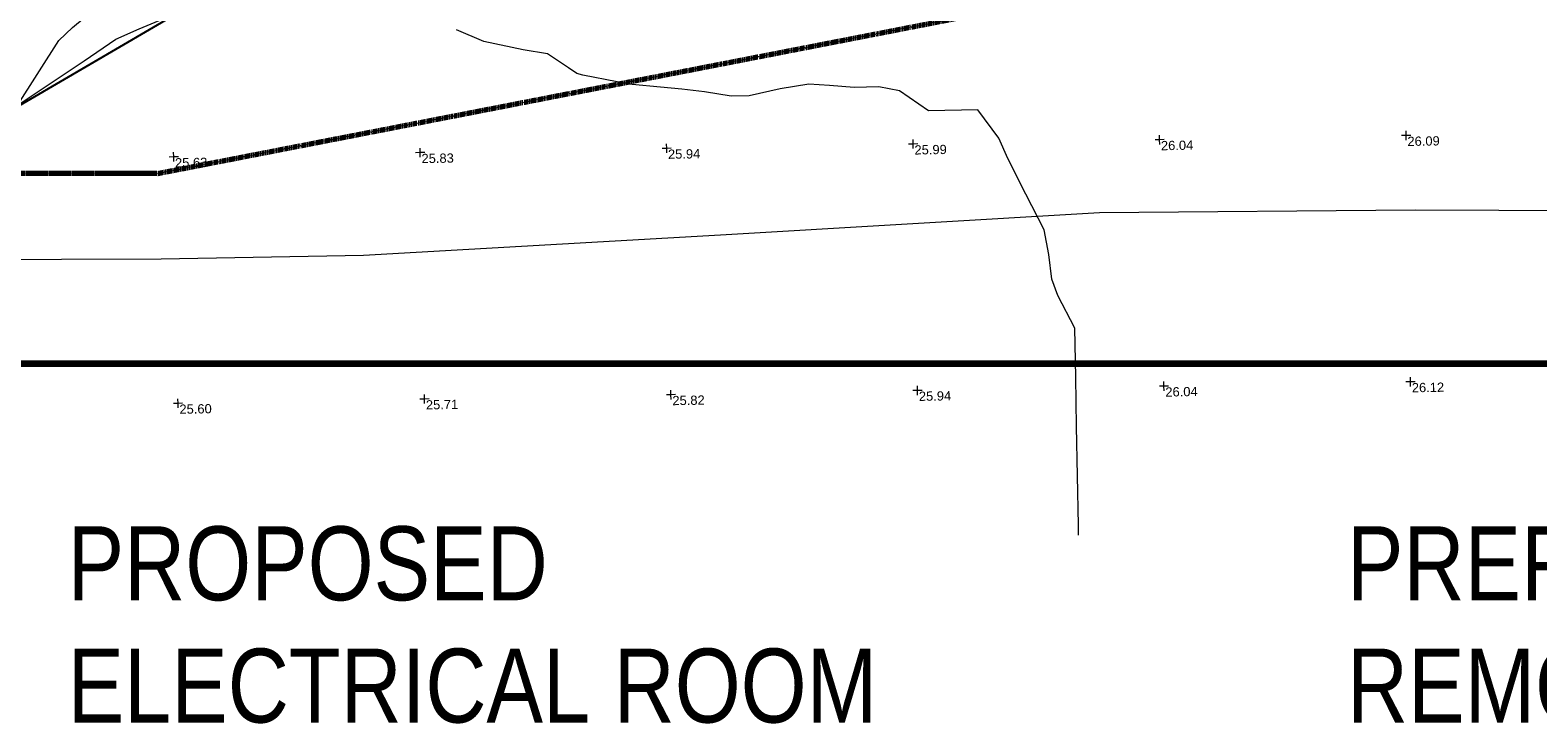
# Model space of a CAD drawing. Header units: millimetres. Extents: x -287732 to 520720, y -88450 to 287754.
# Tile 211 of 256: x -6642 to 54517, y -88450 to -60301. Entities that reach past the tile are written whole.
import ezdxf

# ---------------------------------------------------------------- set-up
doc = ezdxf.new("R2010")
doc.units = ezdxf.units.MM
doc.linetypes.add('Dash 1_5mm', pattern=[3, 1.5, -1.5])
doc.linetypes.add('IMPORT-UG_ELEC_STREET LIGHTING_QLB2 _2_', pattern=[2700, 1500, -300, 0, -250, 150, -300, 0, -200])
for name, color, linetype, lineweight, true_color in [('00_UAV_FORM_LINES', 7, 'Continuous', 9, 0x666666), ('00_UAV_LEVEL_SPOT', 7, 'Continuous', 9, 0x666666), ('01_DTM_CONTOUR_MNR', 7, 'Continuous', 9, 0xa5a552), ('12333-PUM-2D-U-0001-C01 - Rev2_REVIT IMPORT_dwg', 7, 'Continuous', 9, 0x767676), ('A_RHA_Line', 7, 'Continuous', 9, 0x00a600), ('PUM-SURVEY BOUNDARY_EXTENT', 190, 'Continuous', 25, 0x7f00ff)]:
    doc.layers.add(name, color=color, linetype=linetype, lineweight=lineweight, true_color=true_color)
doc.layers.add('A_RHA_Text', color=7, linetype='Continuous', lineweight=9)
doc.styles.add('Arial Narrow', font='ARIALN.TTF', dxfattribs={"height": 3000})
doc.styles.add('Swis721 Lt BT_2', font='swissl.ttf', dxfattribs={"height": 375})

# ---------------------------------------------------------------- blocks, each defined once
blk = doc.blocks.new('12333-PUM-2D-U-0001-C01 - Rev2_REVIT IMPORT_dwg_UAV-2077255-Site Location Plan Proposed')
at = {"layer": '00_UAV_LEVEL_SPOT', "color": 254, "true_color": 0xcccccc, "flags": 128}
for points in [[(0, -500), (0, 0), (-500, 0)], [(500, 0), (0, 0), (0, 500)]]:
    blk.add_lwpolyline(points, dxfattribs=at)
blk = doc.blocks.new('12333-PUM-2D-U-0001-C01 - Rev2_REVIT IMPORT_dwg_MGS62954_T2_Galway_ITM_3d_Rev1-2077680-Site Location Plan Proposed')
at = {"layer": '00_UAV_FORM_LINES', "color": 254, "true_color": 0xcccccc, "flags": 128}
for points in [[(533831931, 725487252), (533836707, 725487012), (533843103, 725486919), (533852253, 725486646), (533861537, 725486403), (533870384, 725486169), (533879905, 725486084), (533891316, 725485996), (533899413, 725485873), (533907625, 725485874), (533922115, 725486451), (533937507, 725487093), (533950310, 725486974), (533967285, 725486613), (533966829, 725495200), (533966276, 725505611)], [(533892293, 725491545), (533893030, 725491782), (533896430, 725493957), (533897741, 725494819), (533898692, 725495219), (533900317, 725495866), (533903699, 725495954), (533912697, 725496981), (533920853, 725498281), (533931738, 725500080), (533941065, 725501494), (533944285, 725501641), (533950869, 725502586), (533951667, 725502741), (533952813, 725503074), (533955029, 725503938), (533956274, 725504396), (533960713, 725504932)]]:
    blk.add_lwpolyline(points, dxfattribs=at)
at = {"layer": '01_DTM_CONTOUR_MNR', "color": 254, "true_color": 0xcccccc, "flags": 128}
for points in [[(533936430, 725474008), (533936430, 725474420), (533936430, 725476420), (533936430, 725478420), (533936430, 725480420), (533936430, 725482420), (533935763, 725483753), (533935529, 725484420), (533935430, 725485420), (533935249, 725486420), (533934540, 725487880), (533933831, 725489340), (533933483, 725490173), (533932650, 725491340), (533930650, 725491340), (533929483, 725492173), (533928650, 725492340), (533927650, 725492340), (533926650, 725492439), (533925817, 725492507), (533924650, 725492340), (533923385, 725492075), (533922650, 725492075), (533921579, 725492269), (533920650, 725492396), (533919795, 725492485), (533918650, 725492618), (533918040, 725492730), (533916650, 725493025), (533916414, 725493104), (533916079, 725493340), (533915229, 725493919), (533914244, 725494099), (533912665, 725494468), (533911562, 725494959)], [(533893710, 725492220), (533895420, 725494804), (533895988, 725495326), (533896860, 725496030), (533896597, 725498093), (533896486, 725500682), (533896553, 725502977), (533896555, 725503031), (533896486, 725503840), (533895940, 725506870), (533895952, 725508622), (533892903, 725508704)]]:
    blk.add_lwpolyline(points, dxfattribs=at)
at = {"xscale": 0.375, "yscale": 0.375, "zscale": 0.375}
for p in [(533900000, 725490000), (533910000, 725490000), (533920000, 725490000), (533930000, 725490000), (533940000, 725490000), (533950000, 725490000), (533900000, 725480000), (533910000, 725480000), (533920000, 725480000), (533930000, 725480000), (533940000, 725480000), (533950000, 725480000)]:
    blk.add_blockref('12333-PUM-2D-U-0001-C01 - Rev2_REVIT IMPORT_dwg_UAV-2077255-Site Location Plan Proposed', p, dxfattribs=at)
at = {"layer": '00_UAV_LEVEL_SPOT', "char_height": 375, "width": 1495.9, "attachment_point": 1, "line_spacing_factor": 1.005062, "style": 'Swis721 Lt BT_2'}
for s, insert in [('25.63', (533900048, 725489947)), ('25.83', (533910048, 725489947)), ('25.94', (533920048, 725489947)), ('25.99', (533930048, 725489947)), ('26.04', (533940048, 725489947)), ('26.09', (533950048, 725489947)), ('25.60', (533900052, 725479949)), ('25.71', (533910052, 725479949)), ('25.82', (533920052, 725479949)), ('25.94', (533930052, 725479949)), ('26.04', (533940052, 725479949)), ('26.12', (533950052, 725479949))]:
    blk.add_mtext(s, dxfattribs=dict(at, insert=insert))
blk = doc.blocks.new('12333-PUM-2D-U-0001-C01 - Rev2_REVIT IMPORT_dwg-1620468-Site Location Plan Proposed')
at = {"layer": 'PUM-SURVEY BOUNDARY_EXTENT', "color": 201, "true_color": 0xd4aaff, "flags": 128}
blk.add_lwpolyline([(251212, -124403), (251950, -124072), (259237, -119988), (323874, -112520), (334940, -105533), (357850, -103777), (392540, -99127), (407227, -92450), (410397, -84600), (409218, -80398), (407088, -76497), (402381, -67044), (394609, -62225), (368049, -53126), (367731, -51270)], dxfattribs=at)
blk.add_blockref('12333-PUM-2D-U-0001-C01 - Rev2_REVIT IMPORT_dwg_MGS62954_T2_Galway_ITM_3d_Rev1-2077680-Site Location Plan Proposed', (-533641080, -725615854))

msp = doc.modelspace()

# ---------------------------------------------------------------- linework, layer by layer
at = {"layer": 'A_RHA_Line', "color": 30, "linetype": 'Dash 1_5mm', "lineweight": 70, "true_color": 0xff8000}
for q in [(142564, -38119), (142564, -38119), (-21789, -66121), (-21789, -66121)]:
    msp.add_line((-1495, -66121), q, dxfattribs=at)
at = {"layer": 'A_RHA_Line', "color": 1, "lineweight": 140, "true_color": 0xff0000}
msp.add_line((-217182, -73821), (190683, -73821), dxfattribs=at)

# ---------------------------------------------------------------- block references
at = {"layer": '12333-PUM-2D-U-0001-C01 - Rev2_REVIT IMPORT_dwg', "color": 254, "linetype": 'IMPORT-UG_ELEC_STREET LIGHTING_QLB2 _2_', "true_color": 0xffd4d4, "rotation": 0.9999999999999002}
msp.add_blockref('12333-PUM-2D-U-0001-C01 - Rev2_REVIT IMPORT_dwg-1620468-Site Location Plan Proposed', (-261895, 55870), dxfattribs=at)

# ---------------------------------------------------------------- next in the draw order: texts
at = {"layer": 'A_RHA_Text', "lineweight": 35, "char_height": 3000, "attachment_point": 1, "style": 'Arial Narrow', "bg_fill": 3, "box_fill_scale": 1.25, "bg_fill_color": 256, "bg_fill_true_color": 13158600, "bg_fill_transparency": 0}
for s, insert, width in [('PROPOSED ', (-5121, -80436), 25092.82), ('PREFAB TO BE ', (46774, -80436), 31907.16), ('ELECTRICAL ROOM', (-5121, -85397), 40324.88), ('REMOVED', (46774, -85397), 21324.89)]:
    msp.add_mtext(s, dxfattribs=dict(at, insert=insert, width=width))

# ---------------------------------------------------------------- next in the draw order: texts
for s, insert, width in [('PREFAB TO BE ', (46774, -80436), 31907.16), ('REMOVED', (46774, -85397), 21324.89)]:
    msp.add_mtext(s, dxfattribs=dict(at, insert=insert, width=width))

doc.saveas('drawing.dxf')
